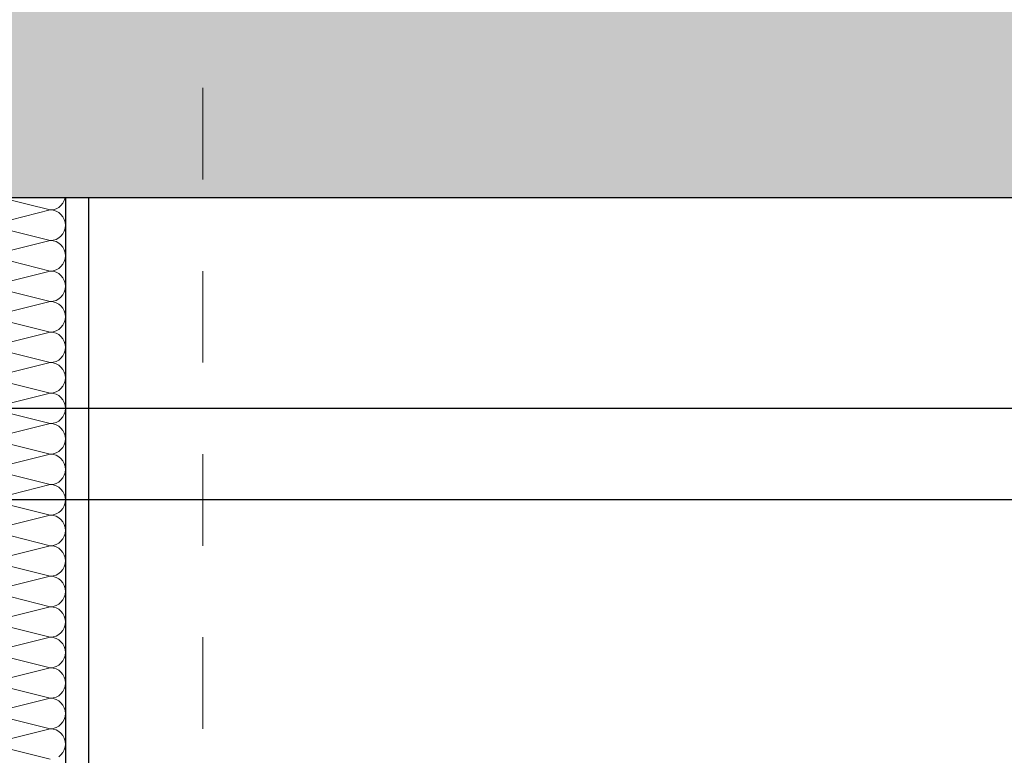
# Model space of a CAD drawing. Header units: metres. Extents: x -14.6 to 48.9, y -22.2 to 2.8.
# Tile 38 of 79: x 7.3 to 8.4, y -7.1 to -6.3. Entities that reach past the tile are written whole.
import ezdxf

# ---------------------------------------------------------------- set-up
doc = ezdxf.new("R2010")
doc.units = ezdxf.units.M
doc.header["$LTSCALE"] = 0.4
doc.header["$MEASUREMENT"] = 0
doc.linetypes.add('Raster', pattern=[0.2, 0.1, -0.05, 0, -0.05])
doc.layers.get('0').update_dxf_attribs({"color": 8, "lineweight": 9})
doc.layers.get('Defpoints').update_dxf_attribs({"color": 8, "lineweight": 9})
for name, color, linetype in [('Neubau_A-Decken', 8, 'Continuous'), ('Neubau_A-TB Wände', 8, 'Continuous'), ('Neubau_B-abgehängte Decke', 8, 'Continuous'), ('Neubau_R-Konstruktionsraster gross', 33, 'Continuous'), ('Neubau_T-Bemaßung', 8, 'Continuous')]:
    doc.layers.add(name, color=color, linetype=linetype)
doc.styles.add('ERSTELLTER_STIL_2', font='arial.ttf')
doc.dimstyles.new('ERSTELLTER_STIL__1', dxfattribs={"dimtxt": 0.0875, "dimasz": 0.059375, "dimexe": 0.18, "dimexo": 0.0625, "dimgap": 0, "dimtad": 1, "dimzin": 0, "dimdsep": 46, "dimtxsty": 'ERSTELLTER_STIL_2', "dimblk": 'ARROWHEAD_6', "dimblk1": 'ARROWHEAD_6', "dimblk2": 'ARROWHEAD_6', "dimcen": 0.09, "dimclrd": 7, "dimclre": 7, "dimclrt": 7, "dimazin": 0, "dimtfac": 1, "dimtdec": 4, "dimtmove": 0, "dimatfit": 3, "dimfxl": 1, "dimtolj": 1, "dimtzin": 0, "dimarcsym": 0})

# ---------------------------------------------------------------- blocks, each defined once
blk = doc.blocks.new('*X252', base_point=(3718.7656, 0))
at = {"layer": 'Neubau_A-TB Wände', "color": 8, "linetype": 'Continuous', "lineweight": 9}
for p, q in [((4091.0118, 3.6667), (4090.9585, 3.68)), ((4091.0272, 3.677), (4091.0282, 3.68)), ((4091.0151, 3.667), (4091.0182, 3.6679)), ((4091.0182, 3.6679), (4091.0211, 3.6695)), ((4091.0211, 3.6695), (4091.0236, 3.6715)), ((4091.0236, 3.6715), (4091.0257, 3.6741)), ((4091.0257, 3.6741), (4091.0272, 3.677)), ((4091.0118, 3.6667), (4090.9452, 3.65)), ((4091.0118, 3.6667), (4091.0151, 3.667)), ((4091.0151, 3.6663), (4091.0118, 3.6667)), ((4091.0182, 3.6654), (4091.0151, 3.6663)), ((4091.0211, 3.6639), (4091.0182, 3.6654)), ((4091.0236, 3.6618), (4091.0211, 3.6639)), ((4091.0257, 3.6593), (4091.0236, 3.6618)), ((4091.0272, 3.6564), (4091.0257, 3.6593)), ((4091.0118, 3.6333), (4090.9452, 3.65)), ((4091.0282, 3.6533), (4091.0272, 3.6564)), ((4091.0272, 3.6436), (4091.0282, 3.6467)), ((4091.0285, 3.65), (4091.0282, 3.6533)), ((4091.0282, 3.6467), (4091.0285, 3.65)), ((4091.0182, 3.6346), (4091.0211, 3.6361)), ((4091.0211, 3.6361), (4091.0236, 3.6382)), ((4091.0236, 3.6382), (4091.0257, 3.6407)), ((4091.0257, 3.6407), (4091.0272, 3.6436)), ((4091.0118, 3.6333), (4090.9452, 3.6167)), ((4091.0118, 3.6333), (4091.0151, 3.6337)), ((4091.0151, 3.633), (4091.0118, 3.6333)), ((4091.0151, 3.6337), (4091.0182, 3.6346)), ((4091.0182, 3.6321), (4091.0151, 3.633)), ((4091.0211, 3.6305), (4091.0182, 3.6321)), ((4091.0236, 3.6285), (4091.0211, 3.6305)), ((4091.0257, 3.6259), (4091.0236, 3.6285)), ((4091.0272, 3.623), (4091.0257, 3.6259)), ((4091.0118, 3.6), (4090.9452, 3.6167)), ((4091.0282, 3.6199), (4091.0272, 3.623)), ((4091.0285, 3.6167), (4091.0282, 3.6199)), ((4091.0282, 3.6134), (4091.0285, 3.6167)), ((4091.0211, 3.6028), (4091.0236, 3.6049)), ((4091.0236, 3.6049), (4091.0257, 3.6074)), ((4091.0257, 3.6074), (4091.0272, 3.6103)), ((4091.0272, 3.6103), (4091.0282, 3.6134)), ((4091.0118, 3.6), (4090.9452, 3.5833)), ((4091.0118, 3.6), (4091.0151, 3.6003)), ((4091.0151, 3.5997), (4091.0118, 3.6)), ((4091.0151, 3.6003), (4091.0182, 3.6013)), ((4091.0182, 3.5987), (4091.0151, 3.5997)), ((4091.0182, 3.6013), (4091.0211, 3.6028)), ((4091.0211, 3.5972), (4091.0182, 3.5987)), ((4091.0236, 3.5951), (4091.0211, 3.5972)), ((4091.0257, 3.5926), (4091.0236, 3.5951)), ((4091.0272, 3.5897), (4091.0257, 3.5926)), ((4091.0118, 3.5667), (4090.9452, 3.5833)), ((4091.0282, 3.5866), (4091.0272, 3.5897)), ((4091.0285, 3.5833), (4091.0282, 3.5866)), ((4091.0282, 3.5801), (4091.0285, 3.5833)), ((4091.0211, 3.5695), (4091.0236, 3.5715)), ((4091.0236, 3.5715), (4091.0257, 3.5741)), ((4091.0257, 3.5741), (4091.0272, 3.577)), ((4091.0272, 3.577), (4091.0282, 3.5801)), ((4091.0118, 3.5667), (4090.9452, 3.55)), ((4091.0118, 3.5667), (4091.0151, 3.567)), ((4091.0151, 3.5663), (4091.0118, 3.5667)), ((4091.0151, 3.567), (4091.0182, 3.5679)), ((4091.0182, 3.5654), (4091.0151, 3.5663)), ((4091.0182, 3.5679), (4091.0211, 3.5695)), ((4091.0211, 3.5639), (4091.0182, 3.5654)), ((4091.0236, 3.5618), (4091.0211, 3.5639)), ((4091.0257, 3.5593), (4091.0236, 3.5618)), ((4091.0118, 3.5333), (4090.9452, 3.55)), ((4091.0272, 3.5564), (4091.0257, 3.5593)), ((4091.0282, 3.5533), (4091.0272, 3.5564)), ((4091.0285, 3.55), (4091.0282, 3.5533)), ((4091.0282, 3.5467), (4091.0285, 3.55)), ((4091.0236, 3.5382), (4091.0257, 3.5407)), ((4091.0257, 3.5407), (4091.0272, 3.5436)), ((4091.0272, 3.5436), (4091.0282, 3.5467)), ((4091.0118, 3.5333), (4090.9452, 3.5167)), ((4091.0118, 3.5333), (4091.0151, 3.5337)), ((4091.0151, 3.533), (4091.0118, 3.5333)), ((4091.0151, 3.5337), (4091.0182, 3.5346)), ((4091.0182, 3.5321), (4091.0151, 3.533)), ((4091.0182, 3.5346), (4091.0211, 3.5361)), ((4091.0211, 3.5305), (4091.0182, 3.5321)), ((4091.0211, 3.5361), (4091.0236, 3.5382)), ((4091.0236, 3.5285), (4091.0211, 3.5305)), ((4091.0257, 3.5259), (4091.0236, 3.5285)), ((4091.0272, 3.523), (4091.0257, 3.5259)), ((4091.0282, 3.5199), (4091.0272, 3.523)), ((4091.0285, 3.5167), (4091.0282, 3.5199)), ((4091.0118, 3.5), (4090.9452, 3.5167)), ((4091.0236, 3.5049), (4091.0257, 3.5074)), ((4091.0257, 3.5074), (4091.0272, 3.5103)), ((4091.0272, 3.5103), (4091.0282, 3.5134)), ((4091.0282, 3.5134), (4091.0285, 3.5167)), ((4091.0118, 3.5), (4090.9452, 3.4833)), ((4091.0118, 3.5), (4091.0151, 3.5003)), ((4091.0151, 3.4997), (4091.0118, 3.5)), ((4091.0151, 3.5003), (4091.0182, 3.5013)), ((4091.0182, 3.4987), (4091.0151, 3.4997)), ((4091.0182, 3.5013), (4091.0211, 3.5028)), ((4091.0211, 3.4972), (4091.0182, 3.4987)), ((4091.0211, 3.5028), (4091.0236, 3.5049)), ((4091.0236, 3.4951), (4091.0211, 3.4972)), ((4091.0257, 3.4926), (4091.0236, 3.4951)), ((4091.0272, 3.4897), (4091.0257, 3.4926)), ((4091.0282, 3.4866), (4091.0272, 3.4897)), ((4091.0285, 3.4833), (4091.0282, 3.4866)), ((4091.0118, 3.4667), (4090.9452, 3.4833)), ((4091.0257, 3.4741), (4091.0272, 3.477)), ((4091.0272, 3.477), (4091.0282, 3.4801)), ((4091.0282, 3.4801), (4091.0285, 3.4833)), ((4091.0118, 3.4667), (4090.9452, 3.45)), ((4091.0118, 3.4667), (4091.0151, 3.467)), ((4091.0151, 3.4663), (4091.0118, 3.4667)), ((4091.0151, 3.467), (4091.0182, 3.4679)), ((4091.0182, 3.4654), (4091.0151, 3.4663)), ((4091.0182, 3.4679), (4091.0211, 3.4695)), ((4091.0211, 3.4639), (4091.0182, 3.4654)), ((4091.0211, 3.4695), (4091.0236, 3.4715)), ((4091.0236, 3.4618), (4091.0211, 3.4639)), ((4091.0236, 3.4715), (4091.0257, 3.4741)), ((4091.0257, 3.4593), (4091.0236, 3.4618)), ((4091.0272, 3.4564), (4091.0257, 3.4593)), ((4091.0282, 3.4533), (4091.0272, 3.4564)), ((4091.0285, 3.45), (4091.0282, 3.4533)), ((4091.0118, 3.4333), (4090.9452, 3.45)), ((4091.0257, 3.4407), (4091.0272, 3.4436)), ((4091.0272, 3.4436), (4091.0282, 3.4467)), ((4091.0282, 3.4467), (4091.0285, 3.45)), ((4091.0118, 3.4333), (4090.9452, 3.4167)), ((4091.0118, 3.4333), (4091.0151, 3.4337)), ((4091.0151, 3.433), (4091.0118, 3.4333)), ((4091.0151, 3.4337), (4091.0182, 3.4346)), ((4091.0182, 3.4321), (4091.0151, 3.433)), ((4091.0182, 3.4346), (4091.0211, 3.4361)), ((4091.0211, 3.4305), (4091.0182, 3.4321)), ((4091.0211, 3.4361), (4091.0236, 3.4382)), ((4091.0236, 3.4382), (4091.0257, 3.4407)), ((4091.0236, 3.4285), (4091.0211, 3.4305)), ((4091.0257, 3.4259), (4091.0236, 3.4285)), ((4091.0272, 3.423), (4091.0257, 3.4259)), ((4091.0282, 3.4199), (4091.0272, 3.423)), ((4091.0118, 3.4), (4090.9452, 3.4167)), ((4091.0257, 3.4074), (4091.0272, 3.4103)), ((4091.0272, 3.4103), (4091.0282, 3.4134)), ((4091.0285, 3.4167), (4091.0282, 3.4199)), ((4091.0282, 3.4134), (4091.0285, 3.4167)), ((4091.0118, 3.4), (4090.9452, 3.3833)), ((4091.0118, 3.4), (4091.0151, 3.4003)), ((4091.0151, 3.3997), (4091.0118, 3.4)), ((4091.0151, 3.4003), (4091.0182, 3.4013)), ((4091.0182, 3.3987), (4091.0151, 3.3997)), ((4091.0182, 3.4013), (4091.0211, 3.4028)), ((4091.0211, 3.4028), (4091.0236, 3.4049)), ((4091.0236, 3.4049), (4091.0257, 3.4074)), ((4091.0211, 3.3972), (4091.0182, 3.3987)), ((4091.0236, 3.3951), (4091.0211, 3.3972)), ((4091.0257, 3.3926), (4091.0236, 3.3951)), ((4091.0272, 3.3897), (4091.0257, 3.3926)), ((4091.0282, 3.3866), (4091.0272, 3.3897)), ((4091.0118, 3.3667), (4090.9452, 3.3833)), ((4091.0272, 3.377), (4091.0282, 3.3801)), ((4091.0285, 3.3833), (4091.0282, 3.3866)), ((4091.0282, 3.3801), (4091.0285, 3.3833)), ((4091.0118, 3.3667), (4090.9452, 3.35)), ((4091.0118, 3.3667), (4091.0151, 3.367)), ((4091.0151, 3.3663), (4091.0118, 3.3667)), ((4091.0151, 3.367), (4091.0182, 3.3679)), ((4091.0182, 3.3679), (4091.0211, 3.3695)), ((4091.0211, 3.3695), (4091.0236, 3.3715)), ((4091.0236, 3.3715), (4091.0257, 3.3741)), ((4091.0257, 3.3741), (4091.0272, 3.377)), ((4091.0182, 3.3654), (4091.0151, 3.3663)), ((4091.0211, 3.3639), (4091.0182, 3.3654)), ((4091.0236, 3.3618), (4091.0211, 3.3639)), ((4091.0257, 3.3593), (4091.0236, 3.3618)), ((4091.0272, 3.3564), (4091.0257, 3.3593)), ((4091.0282, 3.3533), (4091.0272, 3.3564)), ((4091.0118, 3.3333), (4090.9452, 3.35)), ((4091.0272, 3.3436), (4091.0282, 3.3467)), ((4091.0285, 3.35), (4091.0282, 3.3533)), ((4091.0282, 3.3467), (4091.0285, 3.35)), ((4091.0151, 3.3337), (4091.0182, 3.3346)), ((4091.0182, 3.3346), (4091.0211, 3.3361)), ((4091.0211, 3.3361), (4091.0236, 3.3382)), ((4091.0236, 3.3382), (4091.0257, 3.3407)), ((4091.0257, 3.3407), (4091.0272, 3.3436)), ((4091.0118, 3.3333), (4090.9452, 3.3167)), ((4091.0118, 3.3333), (4091.0151, 3.3337)), ((4091.0151, 3.333), (4091.0118, 3.3333)), ((4091.0182, 3.3321), (4091.0151, 3.333)), ((4091.0211, 3.3305), (4091.0182, 3.3321)), ((4091.0236, 3.3285), (4091.0211, 3.3305)), ((4091.0257, 3.3259), (4091.0236, 3.3285)), ((4091.0272, 3.323), (4091.0257, 3.3259)), ((4091.0118, 3.3), (4090.9452, 3.3167)), ((4091.0282, 3.3199), (4091.0272, 3.323)), ((4091.0272, 3.3103), (4091.0282, 3.3134)), ((4091.0285, 3.3167), (4091.0282, 3.3199)), ((4091.0282, 3.3134), (4091.0285, 3.3167)), ((4091.0182, 3.3013), (4091.0211, 3.3028)), ((4091.0211, 3.3028), (4091.0236, 3.3049)), ((4091.0236, 3.3049), (4091.0257, 3.3074)), ((4091.0257, 3.3074), (4091.0272, 3.3103)), ((4091.0118, 3.3), (4090.9452, 3.2833)), ((4091.0118, 3.3), (4091.0151, 3.3003)), ((4091.0151, 3.2997), (4091.0118, 3.3)), ((4091.0151, 3.3003), (4091.0182, 3.3013)), ((4091.0182, 3.2987), (4091.0151, 3.2997)), ((4091.0211, 3.2972), (4091.0182, 3.2987)), ((4091.0236, 3.2951), (4091.0211, 3.2972)), ((4091.0257, 3.2926), (4091.0236, 3.2951)), ((4091.0272, 3.2897), (4091.0257, 3.2926)), ((4091.0118, 3.2667), (4090.9452, 3.2833)), ((4091.0282, 3.2866), (4091.0272, 3.2897)), ((4091.0285, 3.2833), (4091.0282, 3.2866)), ((4091.0282, 3.2801), (4091.0285, 3.2833)), ((4091.0211, 3.2695), (4091.0236, 3.2715)), ((4091.0236, 3.2715), (4091.0257, 3.2741)), ((4091.0257, 3.2741), (4091.0272, 3.277)), ((4091.0272, 3.277), (4091.0282, 3.2801)), ((4091.0118, 3.2667), (4090.9452, 3.25)), ((4091.0118, 3.2667), (4091.0151, 3.267)), ((4091.0151, 3.2663), (4091.0118, 3.2667)), ((4091.0151, 3.267), (4091.0182, 3.2679)), ((4091.0182, 3.2654), (4091.0151, 3.2663)), ((4091.0182, 3.2679), (4091.0211, 3.2695)), ((4091.0211, 3.2639), (4091.0182, 3.2654)), ((4091.0236, 3.2618), (4091.0211, 3.2639)), ((4091.0257, 3.2593), (4091.0236, 3.2618)), ((4091.0272, 3.2564), (4091.0257, 3.2593)), ((4091.0118, 3.2333), (4090.9452, 3.25)), ((4091.0282, 3.2533), (4091.0272, 3.2564)), ((4091.0285, 3.25), (4091.0282, 3.2533)), ((4091.0282, 3.2467), (4091.0285, 3.25)), ((4091.0211, 3.2361), (4091.0236, 3.2382)), ((4091.0236, 3.2382), (4091.0257, 3.2407)), ((4091.0257, 3.2407), (4091.0272, 3.2436)), ((4091.0272, 3.2436), (4091.0282, 3.2467)), ((4091.0118, 3.2333), (4090.9452, 3.2167)), ((4091.0118, 3.2333), (4091.0151, 3.2337)), ((4091.0151, 3.233), (4091.0118, 3.2333)), ((4091.0151, 3.2337), (4091.0182, 3.2346)), ((4091.0182, 3.2321), (4091.0151, 3.233)), ((4091.0182, 3.2346), (4091.0211, 3.2361)), ((4091.0211, 3.2305), (4091.0182, 3.2321)), ((4091.0236, 3.2285), (4091.0211, 3.2305)), ((4091.0257, 3.2259), (4091.0236, 3.2285)), ((4091.0118, 3.2), (4090.9452, 3.2167)), ((4091.0272, 3.223), (4091.0257, 3.2259)), ((4091.0282, 3.2199), (4091.0272, 3.223)), ((4091.0285, 3.2167), (4091.0282, 3.2199)), ((4091.0282, 3.2134), (4091.0285, 3.2167)), ((4091.0236, 3.2049), (4091.0257, 3.2074)), ((4091.0257, 3.2074), (4091.0272, 3.2103)), ((4091.0272, 3.2103), (4091.0282, 3.2134)), ((4091.0118, 3.2), (4090.9452, 3.1833)), ((4091.0118, 3.2), (4091.0151, 3.2003)), ((4091.0151, 3.1997), (4091.0118, 3.2)), ((4091.0151, 3.2003), (4091.0182, 3.2013)), ((4091.0182, 3.1987), (4091.0151, 3.1997)), ((4091.0182, 3.2013), (4091.0211, 3.2028)), ((4091.0211, 3.1972), (4091.0182, 3.1987)), ((4091.0211, 3.2028), (4091.0236, 3.2049)), ((4091.0236, 3.1951), (4091.0211, 3.1972)), ((4091.0257, 3.1926), (4091.0236, 3.1951)), ((4091.0272, 3.1897), (4091.0257, 3.1926)), ((4091.0282, 3.1866), (4091.0272, 3.1897)), ((4091.0285, 3.1833), (4091.0282, 3.1866)), ((4091.0118, 3.1667), (4090.9452, 3.1833)), ((4091.0236, 3.1715), (4091.0257, 3.1741)), ((4091.0257, 3.1741), (4091.0272, 3.177)), ((4091.0272, 3.177), (4091.0282, 3.1801)), ((4091.0282, 3.1801), (4091.0285, 3.1833)), ((4091.0118, 3.1667), (4090.9452, 3.15)), ((4091.0118, 3.1667), (4091.0151, 3.167)), ((4091.0151, 3.1663), (4091.0118, 3.1667)), ((4091.0151, 3.167), (4091.0182, 3.1679)), ((4091.0182, 3.1654), (4091.0151, 3.1663)), ((4091.0182, 3.1679), (4091.0211, 3.1695)), ((4091.0211, 3.1639), (4091.0182, 3.1654)), ((4091.0211, 3.1695), (4091.0236, 3.1715)), ((4091.0236, 3.1618), (4091.0211, 3.1639)), ((4091.0257, 3.1593), (4091.0236, 3.1618)), ((4091.0272, 3.1564), (4091.0257, 3.1593)), ((4091.0282, 3.1533), (4091.0272, 3.1564)), ((4091.0285, 3.15), (4091.0282, 3.1533)), ((4091.0118, 3.1333), (4090.9452, 3.15)), ((4091.0236, 3.1382), (4091.0257, 3.1407)), ((4091.0257, 3.1407), (4091.0272, 3.1436)), ((4091.0272, 3.1436), (4091.0282, 3.1467)), ((4091.0282, 3.1467), (4091.0285, 3.15)), ((4091.0118, 3.1333), (4090.9452, 3.1167)), ((4091.0118, 3.1333), (4091.0151, 3.1337)), ((4091.0151, 3.133), (4091.0118, 3.1333)), ((4091.0151, 3.1337), (4091.0182, 3.1346)), ((4091.0182, 3.1321), (4091.0151, 3.133)), ((4091.0182, 3.1346), (4091.0211, 3.1361)), ((4091.0211, 3.1305), (4091.0182, 3.1321)), ((4091.0211, 3.1361), (4091.0236, 3.1382)), ((4091.0236, 3.1285), (4091.0211, 3.1305)), ((4091.0257, 3.1259), (4091.0236, 3.1285)), ((4091.0272, 3.123), (4091.0257, 3.1259)), ((4091.0282, 3.1199), (4091.0272, 3.123)), ((4091.0285, 3.1167), (4091.0282, 3.1199)), ((4091.0118, 3.1), (4090.9452, 3.1167)), ((4091.0257, 3.1074), (4091.0272, 3.1103)), ((4091.0272, 3.1103), (4091.0282, 3.1134)), ((4091.0282, 3.1134), (4091.0285, 3.1167)), ((4091.0118, 3.1), (4090.9452, 3.0833)), ((4091.0118, 3.1), (4091.0151, 3.1003)), ((4091.0151, 3.0997), (4091.0118, 3.1)), ((4091.0151, 3.1003), (4091.0182, 3.1013)), ((4091.0182, 3.0987), (4091.0151, 3.0997)), ((4091.0182, 3.1013), (4091.0211, 3.1028)), ((4091.0211, 3.0972), (4091.0182, 3.0987)), ((4091.0211, 3.1028), (4091.0236, 3.1049)), ((4091.0236, 3.1049), (4091.0257, 3.1074)), ((4091.0236, 3.0951), (4091.0211, 3.0972)), ((4091.0257, 3.0926), (4091.0236, 3.0951)), ((4091.0272, 3.0897), (4091.0257, 3.0926)), ((4091.0282, 3.0866), (4091.0272, 3.0897)), ((4091.0118, 3.0667), (4090.9452, 3.0833)), ((4091.0257, 3.0741), (4091.0272, 3.077)), ((4091.0272, 3.077), (4091.0282, 3.0801)), ((4091.0285, 3.0833), (4091.0282, 3.0866)), ((4091.0282, 3.0801), (4091.0285, 3.0833)), ((4091.0211, 3.0695), (4091.0236, 3.0715)), ((4091.0236, 3.0715), (4091.0257, 3.0741))]:
    blk.add_line(p, q, dxfattribs=at)
blk = doc.blocks.new('ARROWHEAD_6')
at = {"color": 0, "linetype": 'Continuous', "lineweight": 0}
for p, q in [((-0.5, -0.5), (0.5, 0.5)), ((0, 0), (-1, 0))]:
    blk.add_line(p, q, dxfattribs=at)
blk = doc.blocks.new('*D311')
at = {"layer": 'Defpoints', "color": 0, "linetype": 'Continuous', "transparency": 16777216}
for p in [(5.5166, -6.825), (13.115, -6.825), (-9.662, -10.175)]:
    blk.add_point(p, dxfattribs=at)
at = {"layer": 'Neubau_T-Bemaßung', "linetype": 'Continuous', "lineweight": -2, "transparency": 16777216}
for p, q in [((13.0525, -6.825), (5.3366, -6.825)), ((5.5166, -6.8844), (5.5166, -8.3896)), ((5.5166, -10.1156), (5.5166, -8.6174)), ((-9.5995, -10.175), (5.6966, -10.175))]:
    blk.add_line(p, q, dxfattribs=at)
at = {"layer": 'Neubau_T-Bemaßung', "linetype": 'Continuous', "lineweight": -2, "transparency": 16777216, "xscale": 0.059375, "yscale": 0.059375, "zscale": 0.059375}
for p, rotation in [((5.5166, -6.825), 90), ((5.5166, -10.175), 270)]:
    blk.add_blockref('ARROWHEAD_6', p, dxfattribs=dict(at, rotation=rotation))
at = {"layer": 'Neubau_T-Bemaßung', "linetype": 'Continuous', "transparency": 16777216, "insert": (5.5166, -8.5035), "char_height": 0.0875, "attachment_point": 5, "rotation": 90, "style": 'ERSTELLTER_STIL_2'}
blk.add_mtext('\\A1;3.35', dxfattribs=at)
blk = doc.blocks.new('*D312')
at = {"layer": 'Defpoints', "color": 0, "linetype": 'Continuous', "transparency": 16777216}
for p in [(5.6301, -6.725), (13.115, -6.725), (13.115, -6.825)]:
    blk.add_point(p, dxfattribs=at)
at = {"layer": 'Neubau_T-Bemaßung', "linetype": 'Continuous', "lineweight": -2, "transparency": 16777216}
for p, q in [((5.6301, -6.6656), (5.6301, -6.6063)), ((13.0525, -6.725), (5.4501, -6.725)), ((5.6301, -6.725), (5.6301, -6.825)), ((13.0525, -6.825), (5.4501, -6.825)), ((5.6301, -6.8844), (5.6301, -6.9438))]:
    blk.add_line(p, q, dxfattribs=at)
at = {"layer": 'Neubau_T-Bemaßung', "linetype": 'Continuous', "lineweight": -2, "transparency": 16777216, "xscale": 0.059375, "yscale": 0.059375, "zscale": 0.059375}
for p, rotation in [((5.6301, -6.725), 270), ((5.6301, -6.825), 90)]:
    blk.add_blockref('ARROWHEAD_6', p, dxfattribs=dict(at, rotation=rotation))
at = {"layer": 'Neubau_T-Bemaßung', "linetype": 'Continuous', "transparency": 16777216, "insert": (5.5166, -6.9438), "char_height": 0.0875, "attachment_point": 5, "rotation": 90, "style": 'ERSTELLTER_STIL_2'}
blk.add_mtext('\\A1;0.10', dxfattribs=at)
blk = doc.blocks.new('*D313')
at = {"layer": 'Defpoints', "color": 0, "linetype": 'Continuous', "transparency": 16777216}
for p in [(5.5166, -6.495), (23.555, -6.495), (13.115, -6.725)]:
    blk.add_point(p, dxfattribs=at)
at = {"layer": 'Neubau_T-Bemaßung', "linetype": 'Continuous', "lineweight": -2, "transparency": 16777216}
for p, q in [((5.5166, -6.4356), (5.5166, -6.3763)), ((23.4925, -6.495), (5.3366, -6.495)), ((5.5166, -6.495), (5.5166, -6.4965)), ((13.0525, -6.725), (5.3366, -6.725)), ((5.5166, -6.725), (5.5166, -6.7238)), ((5.5166, -6.7844), (5.5166, -6.8438))]:
    blk.add_line(p, q, dxfattribs=at)
at = {"layer": 'Neubau_T-Bemaßung', "linetype": 'Continuous', "lineweight": -2, "transparency": 16777216, "xscale": 0.059375, "yscale": 0.059375, "zscale": 0.059375}
for p, rotation in [((5.5166, -6.495), 270), ((5.5166, -6.725), 90)]:
    blk.add_blockref('ARROWHEAD_6', p, dxfattribs=dict(at, rotation=rotation))
at = {"layer": 'Neubau_T-Bemaßung', "linetype": 'Continuous', "transparency": 16777216, "insert": (5.5166, -6.6101), "char_height": 0.0875, "attachment_point": 5, "rotation": 90, "style": 'ERSTELLTER_STIL_2'}
blk.add_mtext('\\A1;0.23', dxfattribs=at)
blk = doc.blocks.new('*D314')
at = {"layer": 'Defpoints', "color": 0, "linetype": 'Continuous', "transparency": 16777216}
for p in [(5.5166, -6.195), (11.6275, -6.195), (23.555, -6.495)]:
    blk.add_point(p, dxfattribs=at)
at = {"layer": 'Neubau_T-Bemaßung', "linetype": 'Continuous', "lineweight": -2, "transparency": 16777216}
for p, q in [((5.5166, -6.1356), (5.5166, -6.0763)), ((11.565, -6.195), (5.3366, -6.195)), ((5.5166, -6.195), (5.5166, -6.2317)), ((5.5166, -6.495), (5.5166, -6.4586)), ((23.4925, -6.495), (5.3366, -6.495)), ((5.5166, -6.5544), (5.5166, -6.6138))]:
    blk.add_line(p, q, dxfattribs=at)
at = {"layer": 'Neubau_T-Bemaßung', "linetype": 'Continuous', "lineweight": -2, "transparency": 16777216, "xscale": 0.059375, "yscale": 0.059375, "zscale": 0.059375}
for p, rotation in [((5.5166, -6.195), 270), ((5.5166, -6.495), 90)]:
    blk.add_blockref('ARROWHEAD_6', p, dxfattribs=dict(at, rotation=rotation))
at = {"layer": 'Neubau_T-Bemaßung', "linetype": 'Continuous', "transparency": 16777216, "insert": (5.5166, -6.3451), "char_height": 0.0875, "attachment_point": 5, "rotation": 90, "style": 'ERSTELLTER_STIL_2'}
blk.add_mtext('\\A1;0.30', dxfattribs=at)
blk = doc.blocks.new('*D324')
at = {"layer": 'Defpoints', "color": 0, "linetype": 'Continuous', "transparency": 16777216}
for p in [(5.8666, -6.495), (23.555, -6.495), (23.73, -10.355)]:
    blk.add_point(p, dxfattribs=at)
at = {"layer": 'Neubau_T-Bemaßung', "linetype": 'Continuous', "lineweight": -2, "transparency": 16777216}
for p, q in [((23.4925, -6.495), (5.6866, -6.495)), ((5.8666, -6.5544), (5.8666, -8.3149)), ((5.8666, -10.2956), (5.8666, -8.5421)), ((23.6675, -10.355), (5.6866, -10.355))]:
    blk.add_line(p, q, dxfattribs=at)
at = {"layer": 'Neubau_T-Bemaßung', "linetype": 'Continuous', "lineweight": -2, "transparency": 16777216, "xscale": 0.059375, "yscale": 0.059375, "zscale": 0.059375}
for p, rotation in [((5.8666, -6.495), 90), ((5.8666, -10.355), 270)]:
    blk.add_blockref('ARROWHEAD_6', p, dxfattribs=dict(at, rotation=rotation))
at = {"layer": 'Neubau_T-Bemaßung', "linetype": 'Continuous', "transparency": 16777216, "insert": (5.8666, -8.4285), "char_height": 0.0875, "attachment_point": 5, "rotation": 90, "style": 'ERSTELLTER_STIL_2'}
blk.add_mtext('\\A1;3.86', dxfattribs=at)
blk = doc.blocks.new('*D325')
at = {"layer": 'Defpoints', "color": 0, "linetype": 'Continuous', "transparency": 16777216}
for p in [(5.8666, -6.195), (11.6275, -6.195), (23.555, -6.495)]:
    blk.add_point(p, dxfattribs=at)
at = {"layer": 'Neubau_T-Bemaßung', "linetype": 'Continuous', "lineweight": -2, "transparency": 16777216}
for p, q in [((5.8666, -6.1356), (5.8666, -6.0763)), ((11.565, -6.195), (5.6866, -6.195)), ((5.8666, -6.195), (5.8666, -6.2317)), ((5.8666, -6.495), (5.8666, -6.4586)), ((23.4925, -6.495), (5.6866, -6.495)), ((5.8666, -6.5544), (5.8666, -6.6138))]:
    blk.add_line(p, q, dxfattribs=at)
at = {"layer": 'Neubau_T-Bemaßung', "linetype": 'Continuous', "lineweight": -2, "transparency": 16777216, "xscale": 0.059375, "yscale": 0.059375, "zscale": 0.059375}
for p, rotation in [((5.8666, -6.195), 270), ((5.8666, -6.495), 90)]:
    blk.add_blockref('ARROWHEAD_6', p, dxfattribs=dict(at, rotation=rotation))
at = {"layer": 'Neubau_T-Bemaßung', "linetype": 'Continuous', "transparency": 16777216, "insert": (5.8666, -6.3451), "char_height": 0.0875, "attachment_point": 5, "rotation": 90, "style": 'ERSTELLTER_STIL_2'}
blk.add_mtext('\\A1;0.30', dxfattribs=at)
blk = doc.blocks.new('*D333')
at = {"layer": 'Defpoints', "color": 0, "linetype": 'Continuous', "transparency": 16777216}
for p in [(13.115, -6.825), (17.9513, -6.825), (-9.662, -10.175)]:
    blk.add_point(p, dxfattribs=at)
at = {"layer": 'Neubau_T-Bemaßung', "linetype": 'Continuous', "lineweight": -2, "transparency": 16777216}
for p, q in [((13.1775, -6.825), (18.1313, -6.825)), ((17.9513, -6.8844), (17.9513, -8.3896)), ((17.9513, -10.1156), (17.9513, -8.6174)), ((-9.5995, -10.175), (18.1313, -10.175))]:
    blk.add_line(p, q, dxfattribs=at)
at = {"layer": 'Neubau_T-Bemaßung', "linetype": 'Continuous', "lineweight": -2, "transparency": 16777216, "xscale": 0.059375, "yscale": 0.059375, "zscale": 0.059375}
for p, rotation in [((17.9513, -6.825), 90), ((17.9513, -10.175), 270)]:
    blk.add_blockref('ARROWHEAD_6', p, dxfattribs=dict(at, rotation=rotation))
at = {"layer": 'Neubau_T-Bemaßung', "linetype": 'Continuous', "transparency": 16777216, "insert": (17.9513, -8.5035), "char_height": 0.0875, "attachment_point": 5, "rotation": 90, "style": 'ERSTELLTER_STIL_2'}
blk.add_mtext('\\A1;3.35', dxfattribs=at)

msp = doc.modelspace()

# ---------------------------------------------------------------- hatches: boundary and pattern name
at = {"layer": 'Neubau_A-Decken', "linetype": 'Continuous'}
h = msp.add_hatch(dxfattribs=at)
h.set_pattern_fill('BETON__STAHLBETON_0002', color=256, style=0, pattern_type=2)
h.set_pattern_definition([(45, (-364.88789, -10.175), (-0.084852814, 0.084852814), []), (45, (-364.93032, -10.13257), (-0.084852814, 0.084852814), [0.09, -0.03])])
h.paths.add_polyline_path([(-0.3, -6.195), (-0.3, -6.495), (23.555, -6.495), (23.555, -6.195)])

# ---------------------------------------------------------------- linework, layer by layer
msp.add_line((18.83, -6.495), (7.4, -6.495), dxfattribs=at)
at = {"layer": 'Neubau_A-Decken', "linetype": 'Continuous', "flags": 128}
msp.add_lwpolyline([(7.4, -6.495), (7.3875, -6.495), (7.375, -6.495), (7.275, -6.495), (7.2625, -6.495), (7.25, -6.495)], dxfattribs=at)
at = {"layer": 'Neubau_A-TB Wände', "linetype": 'Continuous'}
for p, q in [((7.375, -6.495), (7.375, -7.375)), ((7.4, -6.495), (7.4, -6.725)), ((7.4, -6.725), (7.4, -6.825)), ((7.4, -6.825), (7.4, -7.375))]:
    msp.add_line(p, q, dxfattribs=at)
at = {"layer": 'Neubau_B-abgehängte Decke', "linetype": 'Continuous'}
for p, q in [((18.83, -6.725), (7.4, -6.725)), ((18.83, -6.825), (7.4, -6.825))]:
    msp.add_line(p, q, dxfattribs=at)
at = {"layer": 'Neubau_R-Konstruktionsraster gross', "linetype": 'Raster', "lineweight": 9}
msp.add_line((7.525, -1.175), (7.525, -15.175), dxfattribs=at)

# ---------------------------------------------------------------- block references
at = {"layer": 'Neubau_A-TB Wände'}
msp.add_blockref('*X252', (-364.8879, -10.175), dxfattribs=at)

# ---------------------------------------------------------------- dimensions: what is measured, and where the dimension line sits
at = {"layer": 'Neubau_T-Bemaßung', "linetype": 'Continuous'}
for base, p1, p2, picture, middle in [((5.5166, -6.195), (23.555, -6.495), (11.6275, -6.195), '*D314', (5.5166, -6.3451)), ((5.8666, -6.195), (23.555, -6.495), (11.6275, -6.195), '*D325', (5.8666, -6.3451)), ((5.5166, -6.495), (13.115, -6.725), (23.555, -6.495), '*D313', (5.5166, -6.6101)), ((5.8666, -6.495), (23.73, -10.355), (23.555, -6.495), '*D324', (5.8666, -8.4285)), ((5.6301, -6.725), (13.115, -6.825), (13.115, -6.725), '*D312', (5.5166, -6.9438)), ((5.5166, -6.825), (-9.662, -10.175), (13.115, -6.825), '*D311', (5.5166, -8.5035)), ((17.9513, -6.825), (-9.662, -10.175), (13.115, -6.825), '*D333', (17.9513, -8.5035))]:
    dim = msp.add_linear_dim(base=base, p1=p1, p2=p2, angle=90, dimstyle='ERSTELLTER_STIL__1', override={"dimclrd": 256, "dimclre": 256, "dimclrt": 256}, dxfattribs=at)
    dim.commit()
    dim.dimension.update_dxf_attribs({"geometry": picture, "text_midpoint": middle, "dimtype": 160, "text_rotation": 90})

doc.saveas('drawing.dxf')
